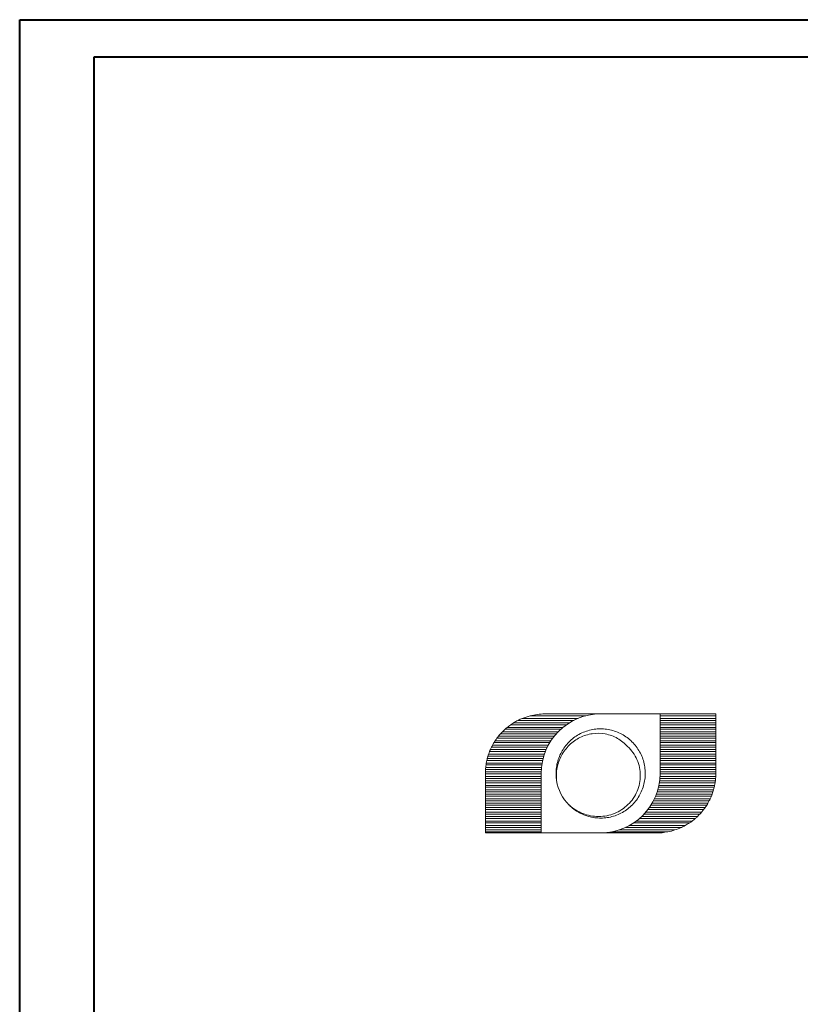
# Model space of a CAD drawing. Header units: millimetres. Extents: x 0 to 210, y 0 to 297.
# Tile 3 of 6: x 0 to 105, y 165 to 297. Entities that reach past the tile are written whole.
import ezdxf

# ---------------------------------------------------------------- set-up
doc = ezdxf.new("R2010")
doc.units = ezdxf.units.MM

msp = doc.modelspace()

# ---------------------------------------------------------------- linework, layer by layer
at = {"color": 7, "linetype": 'Continuous', "lineweight": 40}
for p, q in [((0.08, 0.21), (0.08, 297.21)), ((0.08, 297.21), (210.08, 297.21)), ((10.08, 292.21), (205.08, 292.21)), ((10.08, 5.21), (10.08, 292.21))]:
    msp.add_line(p, q, dxfattribs=at)
at = {"color": 7, "linetype": 'Continuous', "lineweight": 15}
for p, q in [((66.51, 202.65), (74.01, 202.65)), ((67.12, 202.99), (74.62, 202.99)), ((67.68, 203.25), (75.18, 203.25)), ((68.72, 203.59), (76.22, 203.59)), ((78.22, 203.85), (70.72, 203.85)), ((86.22, 203.85), (78.22, 203.85)), ((86.22, 195.85), (86.22, 203.85)), ((93.72, 203.85), (86.22, 203.85)), ((86.22, 203.59), (93.72, 203.59)), ((86.22, 203.25), (93.72, 203.25)), ((86.22, 202.99), (93.72, 202.99)), ((86.22, 202.65), (93.72, 202.65)), ((93.72, 203.59), (93.72, 203.85)), ((93.72, 203.25), (93.72, 203.59)), ((93.72, 202.99), (93.72, 203.25)), ((93.72, 202.65), (93.72, 202.99)), ((93.72, 202.39), (93.72, 202.65)), ((65.01, 201.45), (72.51, 201.45)), ((65.37, 201.79), (72.87, 201.79)), ((65.66, 202.05), (73.16, 202.05)), ((66.12, 202.39), (73.62, 202.39)), ((86.22, 202.39), (93.72, 202.39)), ((86.22, 202.05), (93.72, 202.05)), ((86.22, 201.79), (93.72, 201.79)), ((86.22, 201.45), (93.72, 201.45)), ((93.72, 202.05), (93.72, 202.39)), ((93.72, 201.79), (93.72, 202.05)), ((93.72, 201.45), (93.72, 201.79)), ((93.72, 201.19), (93.72, 201.45)), ((63.88, 199.99), (71.38, 199.99)), ((64.04, 200.25), (71.54, 200.25)), ((64.28, 200.59), (71.78, 200.59)), ((64.47, 200.85), (71.97, 200.85)), ((64.77, 201.19), (72.27, 201.19)), ((86.22, 201.19), (93.72, 201.19)), ((86.22, 200.85), (93.72, 200.85)), ((86.22, 200.59), (93.72, 200.59)), ((86.22, 200.25), (93.72, 200.25)), ((86.22, 199.99), (93.72, 199.99)), ((93.72, 200.85), (93.72, 201.19)), ((93.72, 200.59), (93.72, 200.85)), ((93.72, 200.25), (93.72, 200.59)), ((93.72, 199.99), (93.72, 200.25)), ((93.72, 199.65), (93.72, 199.99)), ((63.28, 198.79), (70.78, 198.79)), ((63.39, 199.05), (70.89, 199.05)), ((63.55, 199.39), (71.05, 199.39)), ((63.68, 199.65), (71.18, 199.65)), ((86.22, 199.65), (93.72, 199.65)), ((86.22, 199.39), (93.72, 199.39)), ((86.22, 199.05), (93.72, 199.05)), ((86.22, 198.79), (93.72, 198.79)), ((93.72, 199.39), (93.72, 199.65)), ((93.72, 199.05), (93.72, 199.39)), ((93.72, 198.79), (93.72, 199.05)), ((93.72, 198.45), (93.72, 198.79)), ((62.91, 197.59), (70.41, 197.59)), ((62.97, 197.85), (70.47, 197.85)), ((63.07, 198.19), (70.57, 198.19)), ((63.15, 198.45), (70.65, 198.45)), ((86.22, 198.45), (93.72, 198.45)), ((86.22, 198.19), (93.72, 198.19)), ((86.22, 197.85), (93.72, 197.85)), ((86.22, 197.59), (93.72, 197.59)), ((93.72, 198.19), (93.72, 198.45)), ((93.72, 197.85), (93.72, 198.19)), ((93.72, 197.59), (93.72, 197.85)), ((93.72, 197.25), (93.72, 197.59)), ((62.72, 196.05), (70.22, 196.05)), ((62.74, 196.39), (70.24, 196.39)), ((62.76, 196.65), (70.26, 196.65)), ((62.8, 196.99), (70.3, 196.99)), ((62.84, 197.25), (70.34, 197.25)), ((86.22, 197.25), (93.72, 197.25)), ((86.22, 196.99), (93.72, 196.99)), ((86.22, 196.65), (93.72, 196.65)), ((86.22, 196.39), (93.72, 196.39)), ((86.22, 196.05), (93.72, 196.05)), ((93.72, 196.99), (93.72, 197.25)), ((93.72, 196.65), (93.72, 196.99)), ((93.72, 196.39), (93.72, 196.65)), ((93.72, 196.05), (93.72, 196.39)), ((93.72, 195.85), (93.72, 196.05)), ((62.72, 195.79), (62.72, 195.85)), ((62.72, 195.79), (70.22, 195.79)), ((62.72, 195.45), (62.72, 195.79)), ((62.72, 195.45), (70.22, 195.45)), ((62.72, 195.19), (62.72, 195.45)), ((62.72, 195.19), (70.22, 195.19)), ((62.72, 194.85), (62.72, 195.19)), ((62.72, 194.85), (70.22, 194.85)), ((62.72, 194.59), (62.72, 194.85)), ((70.22, 195.85), (70.22, 187.85)), ((86.16, 194.85), (93.66, 194.85)), ((86.19, 195.19), (93.69, 195.19)), ((86.21, 195.45), (93.71, 195.45)), ((86.22, 195.79), (93.72, 195.79)), ((62.72, 194.59), (70.22, 194.59)), ((62.72, 194.25), (62.72, 194.59)), ((62.72, 194.25), (70.22, 194.25)), ((62.72, 193.99), (62.72, 194.25)), ((62.72, 193.99), (70.22, 193.99)), ((62.72, 193.65), (62.72, 193.99)), ((62.72, 193.65), (70.22, 193.65)), ((62.72, 193.39), (62.72, 193.65)), ((62.72, 193.39), (70.22, 193.39)), ((62.72, 193.05), (62.72, 193.39)), ((85.83, 193.39), (93.33, 193.39)), ((85.91, 193.65), (93.41, 193.65)), ((86, 193.99), (93.5, 193.99)), ((86.06, 194.25), (93.56, 194.25)), ((86.12, 194.59), (93.62, 194.59)), ((62.72, 193.05), (70.22, 193.05)), ((62.72, 192.79), (62.72, 193.05)), ((62.72, 192.79), (70.22, 192.79)), ((62.72, 192.45), (62.72, 192.79)), ((62.72, 192.45), (70.22, 192.45)), ((62.72, 192.19), (62.72, 192.45)), ((62.72, 192.19), (70.22, 192.19)), ((62.72, 191.85), (62.72, 192.19)), ((85.34, 192.19), (92.84, 192.19)), ((85.46, 192.45), (92.96, 192.45)), ((85.61, 192.79), (93.11, 192.79)), ((85.71, 193.05), (93.21, 193.05)), ((62.72, 191.85), (70.22, 191.85)), ((62.72, 191.59), (62.72, 191.85)), ((62.72, 191.59), (70.22, 191.59)), ((62.72, 191.25), (62.72, 191.59)), ((62.72, 191.25), (70.22, 191.25)), ((62.72, 190.99), (62.72, 191.25)), ((62.72, 190.99), (70.22, 190.99)), ((62.72, 190.65), (62.72, 190.99)), ((84.58, 190.99), (92.08, 190.99)), ((84.76, 191.25), (92.26, 191.25)), ((84.99, 191.59), (92.49, 191.59)), ((85.15, 191.85), (92.65, 191.85)), ((62.72, 190.65), (70.22, 190.65)), ((62.72, 190.39), (62.72, 190.65)), ((62.72, 190.39), (70.22, 190.39)), ((62.72, 190.05), (62.72, 190.39)), ((62.72, 190.05), (70.22, 190.05)), ((62.72, 189.79), (62.72, 190.05)), ((62.72, 189.79), (70.22, 189.79)), ((62.72, 189.45), (62.72, 189.79)), ((62.72, 189.45), (70.22, 189.45)), ((62.72, 189.19), (62.72, 189.45)), ((83.02, 189.45), (90.52, 189.45)), ((83.45, 189.79), (90.95, 189.79)), ((83.73, 190.05), (91.23, 190.05)), ((84.07, 190.39), (91.57, 190.39)), ((84.3, 190.65), (91.8, 190.65)), ((62.72, 189.19), (70.22, 189.19)), ((62.72, 188.85), (62.72, 189.19)), ((62.72, 188.85), (70.22, 188.85)), ((62.72, 188.59), (62.72, 188.85)), ((62.72, 188.59), (70.22, 188.59)), ((62.72, 188.25), (62.72, 188.59)), ((62.72, 188.25), (70.22, 188.25)), ((62.72, 187.99), (62.72, 188.25)), ((80.72, 188.25), (88.22, 188.25)), ((81.59, 188.59), (89.09, 188.59)), ((82.09, 188.85), (89.59, 188.85)), ((82.66, 189.19), (90.16, 189.19)), ((62.72, 187.99), (70.22, 187.99)), ((62.72, 187.85), (62.72, 187.99)), ((70.22, 187.85), (62.72, 187.85)), ((70.22, 187.85), (78.22, 187.85)), ((85.72, 187.85), (78.22, 187.85)), ((79.74, 187.99), (87.24, 187.99))]:
    msp.add_line(p, q, dxfattribs=at)
for centre, radius, start, end in [((70.72, 195.85), 8, 121.7883, 125.0897), ((70.72, 195.85), 8, 116.7151, 121.7883), ((70.72, 195.85), 8, 112.3316, 116.7151), ((70.72, 195.85), 8, 104.4759, 112.3316), ((70.72, 195.85), 8, 90, 104.4759), ((78.22, 195.85), 8, 90, 180), ((70.72, 195.85), 8, 135.573, 138.0676), ((70.72, 195.85), 8, 131.9908, 135.573), ((70.72, 195.85), 8, 129.195, 131.9908), ((70.72, 195.85), 8, 125.0897, 129.195), ((70.72, 195.85), 8, 148.7849, 151.6406), ((70.72, 195.85), 8, 146.633, 148.7849), ((70.72, 195.85), 8, 143.6118, 146.633), ((70.72, 195.85), 8, 141.3178, 143.6118), ((70.72, 195.85), 8, 138.0676, 141.3178), ((70.72, 195.85), 8, 158.3921, 161.0344), ((70.72, 195.85), 8, 156.4218, 158.3921), ((70.72, 195.85), 8, 153.6884, 156.4218), ((70.72, 195.85), 8, 151.6406, 153.6884), ((70.72, 195.85), 8, 167.3936, 169.9213), ((70.72, 195.85), 8, 165.5225, 167.3936), ((70.72, 195.85), 8, 162.9472, 165.5225), ((70.72, 195.85), 8, 161.0344, 162.9472), ((70.72, 195.85), 8, 176.0864, 178.5675), ((70.72, 195.85), 8, 178.5675, 180), ((70.72, 195.85), 8, 174.2608, 176.0864), ((70.72, 195.85), 8, 171.7639, 174.2608), ((70.72, 195.85), 8, 169.9213, 171.7639), ((78.22, 195.85), 6, 189.2259, 225), ((78.22, 195.85), 8, 270, 0), ((85.72, 195.85), 8, 350.9819, 352.8192), ((85.72, 195.85), 8, 352.8192, 355.311), ((85.72, 195.85), 8, 355.311, 357.134), ((85.72, 195.85), 8, 357.134, 359.6134), ((85.72, 195.85), 8, 359.6134, 0), ((85.72, 195.85), 8, 339.5127, 342.1367), ((85.72, 195.85), 8, 342.1367, 344.038), ((85.72, 195.85), 8, 344.038, 346.6), ((85.72, 195.85), 8, 346.6, 348.463), ((85.72, 195.85), 8, 348.463, 350.9819), ((85.72, 195.85), 8, 330, 332.8226), ((85.72, 195.85), 8, 332.8226, 334.8493), ((85.72, 195.85), 8, 334.8493, 337.558), ((85.72, 195.85), 8, 337.558, 339.5127), ((85.72, 195.85), 8, 319.4584, 322.6453), ((85.72, 195.85), 8, 322.6453, 324.9004), ((85.72, 195.85), 8, 324.9004, 327.8764), ((85.72, 195.85), 8, 327.8764, 330), ((85.72, 195.85), 8, 303.7214, 306.8699), ((85.72, 195.85), 8, 306.8699, 310.8217), ((85.72, 195.85), 8, 310.8217, 313.5312), ((85.72, 195.85), 8, 313.5312, 317.0197), ((85.72, 195.85), 8, 317.0197, 319.4584), ((85.72, 195.85), 8, 280.9639, 288.1949), ((85.72, 195.85), 8, 288.1949, 294.9404), ((85.72, 195.85), 8, 294.9404, 298.955), ((85.72, 195.85), 8, 298.955, 303.7214), ((85.72, 195.85), 8, 270, 280.9639)]:
    msp.add_arc(centre, radius, start, end, dxfattribs=at)
for points, knots in [([(72.3, 194.89), (72.27, 195.11), (72.21, 195.56), (72.22, 196.3), (72.33, 197.1), (72.57, 197.93), (72.93, 198.71), (73.39, 199.44), (73.94, 200.08), (74.58, 200.65), (75.3, 201.12), (76.09, 201.48), (76.92, 201.73), (77.76, 201.85), (78.61, 201.85), (79.46, 201.74), (80.29, 201.5), (81.08, 201.15), (81.8, 200.68), (82.45, 200.13), (83.01, 199.49), (83.48, 198.77), (83.85, 197.99), (84.1, 197.16), (84.22, 196.31), (84.23, 195.46), (84.11, 194.62), (83.88, 193.79), (83.52, 193), (83.06, 192.27), (82.51, 191.62), (81.87, 191.06), (81.15, 190.59), (80.37, 190.22), (79.54, 189.97), (78.7, 189.85), (77.84, 189.84), (77, 189.95), (76.17, 190.19), (75.36, 190.55), (74.67, 190.98), (74.28, 191.33), (74.13, 191.48)], [0, 0, 0, 0, 0.020318, 0.040391, 0.065649, 0.091244, 0.116914, 0.142391, 0.167422, 0.192417, 0.217873, 0.243539, 0.269146, 0.294434, 0.319303, 0.344556, 0.370149, 0.395819, 0.4213, 0.446337, 0.471326, 0.496779, 0.522443, 0.548053, 0.573345, 0.598215, 0.623463, 0.649054, 0.674725, 0.70021, 0.725252, 0.750236, 0.775685, 0.801348, 0.82696, 0.852257, 0.877128, 0.902371, 0.927959, 0.95363, 0.980802, 1, 1, 1, 1]), ([(81.84, 199.46), (81.45, 199.91), (81, 200.27), (79.97, 200.86), (79.42, 201.05), (78.27, 201.27), (77.68, 201.28), (76.52, 201.11), (75.96, 200.94), (74.91, 200.42), (74.43, 200.08), (73.8, 199.47), (73.61, 199.24), (73.26, 198.78), (73.1, 198.53), (72.82, 198.02), (72.7, 197.75), (72.51, 197.2), (72.43, 196.92), (72.26, 196.07), (72.24, 195.47), (72.3, 194.89)], [0, 0, 0, 0, 0.125, 0.125, 0.25, 0.25, 0.375, 0.375, 0.5, 0.5, 0.625, 0.625, 0.6875, 0.6875, 0.75, 0.75, 0.8125, 0.8125, 0.875, 0.875, 1, 1, 1, 1]), ([(73.98, 191.61), (74.25, 191.36), (74.54, 191.14), (75.15, 190.76), (75.48, 190.59), (76.16, 190.33), (76.51, 190.23), (77.23, 190.1), (77.59, 190.06), (78.32, 190.06), (78.68, 190.1), (79.4, 190.24), (79.75, 190.34), (80.42, 190.62), (80.75, 190.78), (81.36, 191.18), (81.64, 191.41), (82.42, 192.17), (82.85, 192.79), (83.27, 193.79), (83.38, 194.14), (83.53, 194.86), (83.56, 195.22), (83.56, 195.95), (83.52, 196.31), (83.37, 197.02), (83.26, 197.37), (82.96, 198.04), (82.78, 198.36), (82.36, 198.94), (82.11, 199.22), (81.84, 199.46)], [0, 0, 0, 0, 0.0625, 0.0625, 0.125, 0.125, 0.1875, 0.1875, 0.25, 0.25, 0.3125, 0.3125, 0.375, 0.375, 0.4375, 0.4375, 0.5, 0.5, 0.625, 0.625, 0.6875, 0.6875, 0.75, 0.75, 0.8125, 0.8125, 0.875, 0.875, 0.9375, 0.9375, 1, 1, 1, 1])]:
    msp.add_open_spline(points, degree=3, knots=knots, dxfattribs=at)

doc.saveas('drawing.dxf')
